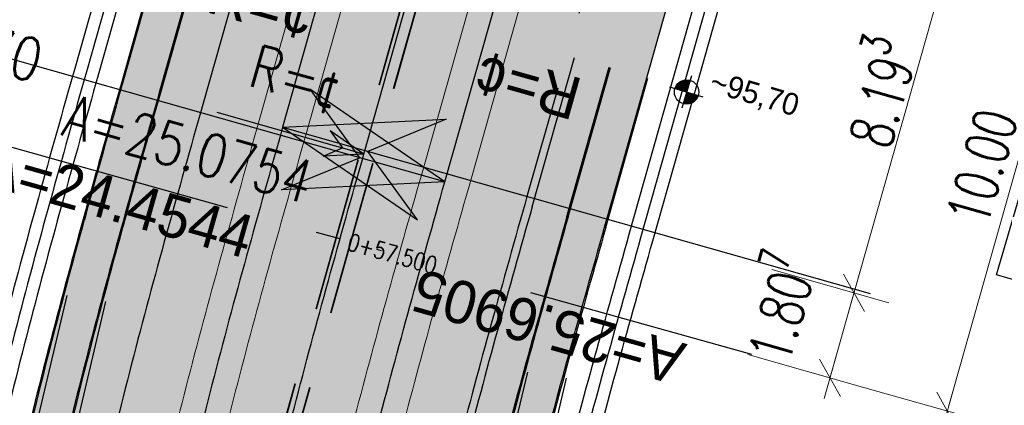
# Model space of a CAD drawing. Header units: metres. Extents: x 3458045 to 3462392, y 5482308 to 5484762.
# Tile 33 of 256: x 3459766 to 3459786, y 5483445 to 5483453. Entities that reach past the tile are written whole.
import ezdxf
from ezdxf.enums import TextEntityAlignment as Align

# ---------------------------------------------------------------- set-up
doc = ezdxf.new("R2010")
doc.units = ezdxf.units.M
doc.header["$PDMODE"] = 3
doc.header["$PDSIZE"] = 0.1
for name, pattern in [('AUSGEZOGEN', [2, 1, 1]), ('STRICHPUNKT2', [12.7, 6.35, -3.175, 0, -3.175]), ('VERDECKT2', [4.7625, 3.175, -1.5875])]:
    doc.linetypes.add(name, pattern=pattern)
doc.layers.get('0').update_dxf_attribs({"linetype": 'CONTINUOUS'})
doc.layers.get('DEFPOINTS').update_dxf_attribs({"linetype": 'CONTINUOUS'})
for name, color, linetype in [('SP_ACHSE_8901', 7, 'CONTINUOUS'), ('SP_ACHSE_8911', 7, 'CONTINUOUS'), ('SP_AXIS', 7, 'CONTINUOUS'), ('SP_BAUGRUBE-TEXT', 210, 'AUSGEZOGEN'), ('SP_BAUGRUBE-VERBAU', 210, 'AUSGEZOGEN'), ('SP_Blockfugen', 2, 'STRICHPUNKT2'), ('SP_Entwässerung', 170, 'VERDECKT2'), ('SP_SOLID_Tunnelsohle_L7+8', 254, 'CONTINUOUS'), ('SP_StadtbahnFluchtweg', 1, 'CONTINUOUS'), ('SP_TEXT', 2, 'CONTINUOUS'), ('SP_TrogTunnel-Bautoleranz', 160, 'VERDECKT2'), ('SP_Tunnelwand-POLYGONAL', 80, 'VERDECKT2'), ('SP_Tunnelwand_L7+8', 2, 'VERDECKT2'), ('SP_Vb_Planung', 10, 'CONTINUOUS'), ('SP_VERM', 1, 'CONTINUOUS'), ('T__AXIS', 3, 'CONTINUOUS')]:
    doc.layers.add(name, color=color, linetype=linetype)
doc.layers.add('SP_HILF', color=6, linetype='CONTINUOUS', plot=False)
doc.styles.add('K_ISOCP', font='k_isocp.shx')
doc.styles.add('SIMPLEX8', font='simplexd.shx', dxfattribs={"width": 0.8})
doc.styles.add('SP_F', font='romans.shx', dxfattribs={"width": 0.7, "bigfont": 'sp_f.shx'})
doc.linetypes.add('EISENBAHN', pattern='A,0.15,[130,ltypeshp.shx,S=0.25,R=0,X=0,Y=0],0.15', length=0.3)
doc.linetypes.add('ZICKZACK', pattern='A,0.00254,-5.08,[131,ltypeshp.shx,S=5.08,R=0,X=-5.08,Y=0],-10.16,[131,ltypeshp.shx,S=5.08,R=180,X=5.08,Y=0],-5.08', length=20.32254)
doc.dimstyles.new('SOFI35$0', dxfattribs={"dimtxt": 3.5, "dimasz": 0.35, "dimexe": 0.9, "dimexo": 0.625, "dimgap": 0.945, "dimtad": 1, "dimdec": 3, "dimrnd": 0.001, "dimzin": 1, "dimdsep": 46, "dimtxsty": 'SP_F', "dimblk1": 'SOF_BEMSTR1', "dimblk2": 'SOF_BEMSTR2', "dimsah": 1, "dimcen": 3.5, "dimse1": 1, "dimse2": 1, "dimclrd": 1, "dimclre": 1, "dimclrt": 2, "dimaunit": 2, "dimazin": 0, "dimtfac": 1, "dimtdec": 3, "dimtmove": 0, "dimatfit": 3, "dimfxl": 1, "dimtolj": 1, "dimtzin": 0, "dimlwd": 0, "dimlwe": 0, "dimarcsym": 0})

# ---------------------------------------------------------------- blocks, each defined once
blk = doc.blocks.new('kmr_li')
at = {"color": 1, "linetype": 'Continuous'}
blk.add_line((0, 0), (0, 3.5714), dxfattribs=at)
at = {"color": 1}
for p, q in [((0, 0), (-0.3062, 0.9075)), ((-0.3062, 0.9075), (0, 0.5188)), ((0, 0), (0.3062, 0.9075)), ((0.3062, 0.9075), (0, 0.5188))]:
    blk.add_line(p, q, dxfattribs=at)
at = {"color": 1, "linetype": 'Continuous', "style": 'K_ISOCP'}
blk.add_attdef('STATION', text='', height=1, rotation=270.00006, dxfattribs=at).set_placement((0, 4.404), align=Align.MIDDLE_RIGHT)
blk.add_attdef('PARAOL', text='', height=1, rotation=270.00006, dxfattribs=at).set_placement((0.5, 1), align=Align.BOTTOM_RIGHT)
blk.add_attdef('PARAUL', text='', height=1, rotation=270.00006, dxfattribs=at).set_placement((-0.5, 1), align=Align.TOP_RIGHT)
blk = doc.blocks.new('kmr_i')
at = {"color": 1, "linetype": 'Continuous'}
blk.add_line((0, 0), (0, 1.416438), dxfattribs=at)
at = {"color": 1, "linetype": 'Continuous', "style": 'SIMPLEX8', "width": 0.8}
blk.add_attdef('STATION', text='', height=1, rotation=270.00005842, dxfattribs=at).set_placement((0, -0.50985), align=Align.MIDDLE_LEFT)
blk = doc.blocks.new('SOF_BEMSTR2')
at = {"color": 0, "linetype": 'ByBlock', "lineweight": -2}
for p, q in [((0, -20), (0, 8.5)), ((3.535, 3.535), (-3.535, -3.535)), ((-5, 0), (5, 0))]:
    blk.add_line(p, q, dxfattribs=at)
blk = doc.blocks.new('SOF_BEMSTR1')
at = {"color": 0, "linetype": 'ByBlock', "lineweight": -2}
for p, q in [((0, 20), (0, -8.5)), ((3.535, 3.535), (-3.535, -3.535)), ((-5, 0), (5, 0))]:
    blk.add_line(p, q, dxfattribs=at)
blk = doc.blocks.new('*D61')
at = {"layer": 'DEFPOINTS', "color": 0, "linetype": 'AUSGEZOGEN', "transparency": 16777216}
for p in [(3459772.385, 5483450.303), (3459775.147, 5483447.643), (3459783.137, 5483447.26)]:
    blk.add_point(p, dxfattribs=at)
at = {"layer": 'SP_VERM', "color": 1, "linetype": 'AUSGEZOGEN', "lineweight": 0, "transparency": 16777216}
blk.add_line((3459782.669, 5483445.605), (3459783.114, 5483447.175), dxfattribs=at)
at = {"layer": 'SP_VERM', "color": 1, "linetype": 'AUSGEZOGEN', "lineweight": 0, "transparency": 16777216, "xscale": 0.08750000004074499, "yscale": 0.08750000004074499, "zscale": 0.08750000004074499}
for name, p, rotation in [('SOF_BEMSTR1', (3459783.137, 5483447.26), 74.19581091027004), ('SOF_BEMSTR2', (3459782.645, 5483445.521), 254.19581091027)]:
    blk.add_blockref(name, p, dxfattribs=dict(at, rotation=rotation))
at = {"layer": 'SP_VERM', "color": 2, "linetype": 'AUSGEZOGEN', "transparency": 16777216, "insert": (3459781.537, 5483446.986), "char_height": 0.875, "attachment_point": 5, "rotation": 74.1958, "style": 'SP_F'}
blk.add_mtext('\\A1;\\A1;1.80{\\H.7x;\\S7^ ;}', dxfattribs=at)
blk = doc.blocks.new('*D62')
at = {"layer": 'DEFPOINTS', "color": 0, "linetype": 'AUSGEZOGEN', "transparency": 16777216}
for p in [(3459777.87, 5483457.265), (3459785.369, 5483455.143), (3459772.385, 5483450.303)]:
    blk.add_point(p, dxfattribs=at)
at = {"layer": 'SP_VERM', "color": 1, "linetype": 'AUSGEZOGEN', "lineweight": 0, "transparency": 16777216}
blk.add_line((3459783.161, 5483447.344), (3459785.345, 5483455.059), dxfattribs=at)
at = {"layer": 'SP_VERM', "color": 1, "linetype": 'AUSGEZOGEN', "lineweight": 0, "transparency": 16777216, "xscale": 0.08750000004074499, "yscale": 0.08750000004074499, "zscale": 0.08750000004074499}
for name, p, rotation in [('SOF_BEMSTR1', (3459785.369, 5483455.143), 74.19581091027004), ('SOF_BEMSTR2', (3459783.137, 5483447.26), 254.19581091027)]:
    blk.add_blockref(name, p, dxfattribs=dict(at, rotation=rotation))
at = {"layer": 'SP_VERM', "color": 2, "linetype": 'AUSGEZOGEN', "transparency": 16777216, "insert": (3459783.605, 5483451.385), "char_height": 0.875, "attachment_point": 5, "rotation": 74.1958, "style": 'SP_F'}
blk.add_mtext('\\A1;\\A1;8.19{\\H.7x;\\S3^ ;}', dxfattribs=at)
blk = doc.blocks.new('*D63')
at = {"layer": 'DEFPOINTS', "color": 0, "linetype": 'AUSGEZOGEN'}
for p in [(3459780.27, 5483456.586), (3459787.768, 5483454.464), (3459777.546, 5483446.964)]:
    blk.add_point(p, dxfattribs=at)
at = {"layer": 'SP_VERM', "color": 1, "linetype": 'AUSGEZOGEN', "lineweight": 0}
blk.add_line((3459785.069, 5483444.926), (3459787.744, 5483454.379), dxfattribs=at)
at = {"layer": 'SP_VERM', "color": 1, "linetype": 'AUSGEZOGEN', "lineweight": 0, "xscale": 0.08750000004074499, "yscale": 0.08750000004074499, "zscale": 0.08750000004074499}
for name, p, rotation in [('SOF_BEMSTR1', (3459787.768, 5483454.464), 74.19581091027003), ('SOF_BEMSTR2', (3459785.045, 5483444.842), 254.19581091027)]:
    blk.add_blockref(name, p, dxfattribs=dict(at, rotation=rotation))
at = {"layer": 'SP_VERM', "color": 2, "linetype": 'AUSGEZOGEN', "insert": (3459785.758, 5483449.836), "char_height": 0.875, "attachment_point": 5, "rotation": 74.1958, "style": 'SP_F'}
blk.add_mtext('\\A1;\\A1;10.00{\\H.7x;\\S^ ;}', dxfattribs=at)
blk = doc.blocks.new('SOFI-HK', base_point=(0, 0.000969))
at = {"color": 0, "linetype": 'Continuous'}
for p, q in [((0, 0.139982), (0, -0.138069)), ((-0.145258, 0.000969), (0.139135, 0.000969))]:
    blk.add_line(p, q, dxfattribs=at)
at = {"color": 0, "linetype": 'Continuous', "const_width": 0.1}
for points in [[(0, 0.050969, 0.414214), (-0.05, 0.000969)], [(0.05, 0.000969, -0.414214), (0, -0.049031)]]:
    blk.add_lwpolyline(points, format="xyb", dxfattribs=at)
at = {"color": 0, "linetype": 'Continuous'}
blk.add_circle((0, 0.000969), 0.1, dxfattribs=at)

msp = doc.modelspace()

# ---------------------------------------------------------------- hatches: boundary and pattern name
at = {"layer": 'SP_SOLID_Tunnelsohle_L7+8'}
h = msp.add_hatch(color=256, dxfattribs=at)
h.dxf.hatch_style = 1
edge = h.paths.add_edge_path()
edge.add_arc((3458857.4544, 5483747.0655), 967.062, 344.1575234, 344.3872259)
edge.add_arc((3459473.9441, 5483574.7903), 326.954, 344.387226, 345.076333)
edge.add_arc((3459597.6475, 5483541.8207), 198.9324, 345.076333, 346.224846)
edge.add_arc((3459650.9358, 5483528.7563), 144.066, 346.224846, 347.832764)
edge.add_arc((3459680.7324, 5483522.3319), 113.5846, 347.832764, 349.90022)
edge.add_arc((3459699.8308, 5483518.93), 94.1856, 349.90022, 352.417547)
edge.add_arc((3459713.0579, 5483517.1693), 80.8418, 352.417547, 355.414439)
edge.add_arc((3459719.6894, 5483516.5932), 74.1855, 355.448462, 356.346692)
edge.add_arc((3459720.9584, 5483516.5061), 72.9136, 356.351432, 375.12014)
edge.add_arc((3459716.6802, 5483515.3015), 77.3579, 15.154925, 18.396868)
edge.add_arc((3459706.2115, 5483511.8197), 88.3904, 18.396868, 21.208821)
edge.add_arc((3459692.0649, 5483506.3301), 103.5648, 21.208821, 23.581379)
edge.add_arc((3459671.7932, 5483497.4815), 125.6835, 23.581379, 25.512141)
edge.add_arc((3459639.9853, 5483482.3016), 160.928, 25.512141, 27.001116)
edge.add_arc((3459718.8773, 5483524.65), 71.4345, 25.465137, 28.775179)
edge.add_arc((3459376.7002, 5483342.4929), 459.0716, 28.144677, 28.653199)
edge.add_arc((3459249.8469, 5483273.6151), 603.4176, 28.6167245, 28.7545471)
edge.add_line((3459778.8562, 5483563.8942), (3459778.5506, 5483564.8679))
edge.add_arc((3459246.486, 5483271.2535), 607.7024, 28.8916589, 28.9859415)
edge.add_line((3459778.0667, 5483565.7431), (3459768.6807, 5483560.5519))
edge.add_arc((3460160.896, 5483776.6646), 447.8142, 208.854995, 208.982431)
edge.add_line((3459769.1624, 5483559.6801), (3459769.8148, 5483558.9069))
edge.add_arc((3459249.8406, 5483273.6102), 593.0999, 28.6168449, 28.7524621, ccw=False)
edge.add_arc((3459440.8442, 5483377.5455), 375.6491, 28.04865, 28.653818, ccw=False)
edge.add_arc((3459582.0854, 5483452.7987), 215.6113, 27.001109, 28.04865, ccw=False)
edge.add_arc((3459639.9853, 5483482.3016), 150.628, 25.512141, 27.001109, ccw=False)
edge.add_arc((3459671.7932, 5483497.4815), 115.3835, 23.581379, 25.512141, ccw=False)
edge.add_arc((3459692.0649, 5483506.3301), 93.2648, 21.20882, 23.581379, ccw=False)
edge.add_arc((3459706.2115, 5483511.8197), 78.0904, 18.3967, 21.20882, ccw=False)
edge.add_arc((3459716.6813, 5483515.3019), 67.0567, 15.1549, 18.3967, ccw=False)
edge.add_arc((3459720.9787, 5483516.5082), 62.5934, -3.878778, 15.117461, ccw=False)
edge.add_arc((3459719.7195, 5483516.591), 63.8553, 355.448275, 356.123471, ccw=False)
edge.add_arc((3459713.1809, 5483517.1562), 70.4182, 352.431338, 355.41208, ccw=False)
edge.add_arc((3459699.8288, 5483518.9303), 83.8876, 349.900073, 352.431338, ccw=False)
edge.add_arc((3459680.7324, 5483522.3319), 103.2847, 347.832763, 349.900073, ccw=False)
edge.add_arc((3459650.9358, 5483528.7563), 133.766, 346.224846, 347.832763, ccw=False)
edge.add_arc((3459597.6475, 5483541.8207), 188.6324, 345.076333, 346.224846, ccw=False)
edge.add_arc((3459473.9441, 5483574.7903), 316.654, 344.387226, 345.076333, ccw=False)
edge.add_arc((3458857.4544, 5483747.0655), 956.762, 344.1575234, 344.3872258, ccw=False)
edge.add_line((3459777.8746, 5483485.8757), (3459768.1652, 5483451.5731))
edge.add_arc((3460235.8213, 5483318.7283), 486.1584, 164.142005, 164.465842)
edge.add_arc((3459925.9207, 5483404.8704), 164.5082, 164.465842, 165.436874)
edge.add_arc((3459863.548, 5483421.0744), 100.065, 165.436874, 167.055656)
edge.add_arc((3459836.6312, 5483427.2611), 72.4464, 167.055656, 169.321948)
edge.add_arc((3459825.5145, 5483429.4052), 61.1249, 169.36621, 170.436557)
edge.add_arc((3459822.8296, 5483429.8673), 58.4005, 170.446005, 171.374328)
edge.add_arc((3459822.827, 5483429.8675), 58.3979, 171.374105, 181.27373)
edge.add_line((3459764.4435, 5483428.5694), (3459763.7283, 5483428.5535))
edge.add_line((3459763.7283, 5483428.5535), (3459765.1423, 5483424.2417))
edge.add_line((3459765.1423, 5483424.2417), (3459773.0292, 5483411.4442))
edge.add_line((3459773.0292, 5483411.4442), (3459778.948, 5483417.0189))
edge.add_line((3459778.948, 5483417.0189), (3459775.6909, 5483420.4769))
edge.add_arc((3459821.7364, 5483429.9486), 47.0096, 170.06678, 191.62372, ccw=False)
edge.add_arc((3459825.0894, 5483429.4811), 50.3931, 169.37086, 170.20087, ccw=False)
edge.add_arc((3459836.6312, 5483427.2611), 62.1464, 167.055656, 169.321948, ccw=False)
edge.add_arc((3459863.548, 5483421.0744), 89.765, 165.436867, 167.055656, ccw=False)
edge.add_arc((3459925.9216, 5483404.8701), 154.2091, 164.465124, 165.436867, ccw=False)
edge.add_arc((3460237.4715, 5483318.2654), 477.5722, 164.141522, 164.465124, ccw=False)
edge.add_line((3459778.0759, 5483448.7679), (3459787.7833, 5483483.0639))

# ---------------------------------------------------------------- linework, layer by layer
at = {"layer": 'SP_ACHSE_8901'}
msp.add_lwpolyline([(3459781.1454, 5483484.9475), (3459771.4367, 5483450.6471, 0.0014127), (3459770.6978, 5483448.0178, 0.004238), (3459769.9887, 5483445.3804, 0.0070634), (3459769.3394, 5483442.7278, 0.0098889), (3459768.7805, 5483440.0547, 0.0046703), (3459768.5919, 5483438.9957, 0.1922114), (3459777.2143, 5483399.1378, 0.0169098)], format="xyb", dxfattribs=at)
at = {"layer": 'SP_ACHSE_8911'}
msp.add_lwpolyline([(3459779.9669, 5483401.3496, -0.1898543), (3459772.019, 5483438.2528, -0.0048267), (3459772.1981, 5483439.2782, -0.0102194), (3459772.7329, 5483441.8661, -0.0072994), (3459773.3582, 5483444.4337, -0.0043796), (3459774.0432, 5483446.9861, -0.0014599), (3459774.758, 5483449.5304), (3459784.8281, 5483485.1076, 0.0010135), (3459785.8599, 5483488.7717, 0.0030406), (3459786.8619, 5483492.4439, 0.0050678), (3459787.8042, 5483496.1319, 0.0070949), (3459788.6565, 5483499.8416, 0.0091222), (3459789.3881, 5483503.5769, 0.0111495), (3459789.9676, 5483507.3387, 0.0096243), (3459790.2818, 5483510.1571, 0.0966281), (3459787.5873, 5483536.6729, 0.005752), (3459787.0914, 5483538.2453, 0.0123927), (3459785.7657, 5483541.9647, 0.0104385), (3459784.2716, 5483545.6199, 0.0084844), (3459782.6402, 5483549.216, 0.0065303), (3459780.9016, 5483552.7616, 0.0045764), (3459779.0846, 5483556.2677, 0.0026224), (3459777.2173, 5483559.7474, 0.0769413), (3459666.0197, 5483705.8087)], format="xyb", dxfattribs=at)
at = {"layer": 'SP_AXIS'}
for points in [[(3459779.9669, 5483401.3496, -0.1898543), (3459772.019, 5483438.2528, -0.0048267), (3459772.1981, 5483439.2782, -0.0102194), (3459772.7329, 5483441.8661, -0.0072994), (3459773.3582, 5483444.4337, -0.0043796), (3459774.0432, 5483446.9861, -0.0014599), (3459774.758, 5483449.5304), (3459784.8281, 5483485.1076, 0.0010135), (3459785.8599, 5483488.7717, 0.0030406), (3459786.8619, 5483492.4439, 0.0050678), (3459787.8042, 5483496.1319, 0.0070949), (3459788.6565, 5483499.8416, 0.0091222), (3459789.3881, 5483503.5769, 0.0111495), (3459789.9676, 5483507.3387, 0.0096243), (3459790.2818, 5483510.1571, 0.0966281), (3459787.5873, 5483536.6729, 0.005752), (3459787.0914, 5483538.2453, 0.0123927), (3459785.7657, 5483541.9647, 0.0104385), (3459784.2716, 5483545.6199, 0.0084844), (3459782.6402, 5483549.216, 0.0065303), (3459780.9016, 5483552.7616, 0.0045764), (3459779.0846, 5483556.2677, 0.0026224), (3459777.2173, 5483559.7474, 0.0769413), (3459666.0197, 5483705.8087)], [(3459751.0056, 5483586.8549, -0.0004357), (3459755.6442, 5483579.3114, 0.0003596), (3459761.2625, 5483570.1726, 0.0010789), (3459766.9071, 5483561.05, 0.0017982), (3459772.6041, 5483551.96, 0.0025175), (3459778.3793, 5483542.9196, 0.0032367), (3459784.2581, 5483533.9462, 0.0012132), (3459786.2052, 5483531.0326, 0.0550745), (3459885.4353, 5483413.6014, -0.0246156), (3459912.6205, 5483385.1364, -0.0008768), (3459913.5588, 5483384.0479, -0.0037507), (3459918.2074, 5483378.5492, -0.002679), (3459922.785, 5483372.9911, -0.0016074), (3459927.3148, 5483367.3939, -0.0005358), (3459931.8205, 5483361.7774, 0.0005358), (3459936.3262, 5483356.161, 0.0009761), (3459939.4013, 5483352.3529, 0.0064816), (3459955.9914, 5483332.4309), (3459959.947, 5483327.8043)], [(3459781.1454, 5483484.9475), (3459771.4367, 5483450.6471, 0.0014127), (3459770.6978, 5483448.0178, 0.004238), (3459769.9887, 5483445.3804, 0.0070634), (3459769.3394, 5483442.7278, 0.0098889), (3459768.7805, 5483440.0547, 0.0046703), (3459768.5919, 5483438.9957, 0.1922114), (3459777.2143, 5483399.1378, 0.0169098)]]:
    msp.add_lwpolyline(points, format="xyb", dxfattribs=at)
at = {"layer": 'SP_BAUGRUBE-VERBAU'}
for points in [[(3459772.3863, 5483470.2496), (3459767.179, 5483451.8522, 0.0014127), (3459766.4345, 5483449.2029, 0.004238), (3459765.7059, 5483446.4931, 0.0070634), (3459765.0269, 5483443.719, 0.0098889), (3459764.4321, 5483440.8746, 0.0046703), (3459764.2284, 5483439.7308, 0.0045427), (3459764.0588, 5483438.6644, 0.047278)], [(3459772.7313, 5483469.6323), (3459767.6601, 5483451.716, 0.0014127), (3459766.9162, 5483449.069, 0.004238), (3459766.1898, 5483446.3674, 0.0070634), (3459765.5142, 5483443.607, 0.0098889), (3459764.9234, 5483440.7819, 0.0046703), (3459764.7214, 5483439.6477, 0.0024566), (3459764.6281, 5483439.0763, 0.047278)], [(3459776.2455, 5483436.63, -0.004859), (3459776.3853, 5483437.5342, -0.0048267), (3459776.5495, 5483438.4749, -0.0102194), (3459777.0471, 5483440.882, -0.0072994), (3459777.6418, 5483443.3242, -0.0043796), (3459778.3067, 5483445.8017, -0.0014599), (3459779.0146, 5483448.3211), (3459784.2694, 5483466.8861, 0.0010135)], [(3459775.8265, 5483437.2069, -0.0021741), (3459775.8919, 5483437.6154, -0.0048267), (3459776.0578, 5483438.5656, -0.0102194), (3459776.5597, 5483440.9932, -0.0072994), (3459777.1578, 5483443.4495, -0.0043796), (3459777.825, 5483445.9355, -0.0014599), (3459778.5336, 5483448.4577), (3459783.6521, 5483466.5412, 0.0010135)]]:
    msp.add_lwpolyline(points, format="xyb", dxfattribs=at)
at = {"layer": 'SP_BAUGRUBE-VERBAU', "linetype": 'ZICKZACK', "ltscale": 0.2}
for points in [[(3459772.6269, 5483470.1815), (3459767.4195, 5483451.7841, 0.0014127), (3459766.6753, 5483449.136, 0.004238), (3459765.9479, 5483446.4302, 0.0070634), (3459765.2705, 5483443.663, 0.0098889), (3459764.6778, 5483440.8283, 0.0046703), (3459764.4749, 5483439.6893, 0.0045603), (3459764.3054, 5483438.6232, 0.047278)], [(3459776.3849, 5483420.834, -0.089148), (3459776.1386, 5483437.5748, -0.0048267), (3459776.3037, 5483438.5202, -0.0102194), (3459776.8034, 5483440.9376, -0.0072994), (3459777.3998, 5483443.3869, -0.0043796), (3459778.0659, 5483445.8686, -0.0014599), (3459778.7741, 5483448.3894), (3459784.0288, 5483466.9542)]]:
    msp.add_lwpolyline(points, format="xyb", dxfattribs=at)
at = {"layer": 'SP_Blockfugen'}
msp.add_line((3459764.1841, 5483450.7193), (3459781.0361, 5483446.0032), dxfattribs=at)
at = {"layer": 'SP_Entwässerung'}
for p, q in [((3459781.9879, 5483482.0782), (3459771.1848, 5483443.6052)), ((3459781.9956, 5483482.0762), (3459771.1921, 5483443.6014)), ((3459782.2861, 5483482.0011), (3459771.4629, 5483443.4563)), ((3459782.2939, 5483481.9991), (3459771.4702, 5483443.4524))]:
    msp.add_line(p, q, dxfattribs=at)
at = {"layer": 'SP_HILF'}
msp.add_lwpolyline([(3459777.8746, 5483485.8757), (3459768.1652, 5483451.5731, 0.001413), (3459767.4218, 5483448.9278, 0.004237), (3459766.698, 5483446.2354, 0.0070634), (3459766.0258, 5483443.4894, 0.0098889), (3459765.4393, 5483440.6847, 0.0046703), (3459765.2391, 5483439.5605, 0.0040506), (3459765.0896, 5483438.6262, 0.0432221), (3459764.4435, 5483428.5694), (3459763.7283, 5483428.5535), (3459765.1423, 5483424.2417), (3459773.0292, 5483411.4442), (3459778.948, 5483417.0189), (3459775.6909, 5483420.4769, -0.0943383), (3459775.4315, 5483438.0577, -0.0036216), (3459775.561, 5483438.7762, -0.0098889), (3459776.0641, 5483441.1821, -0.0070634), (3459776.667, 5483443.6455, -0.0042401), (3459777.3461, 5483446.1712, -0.001412), (3459778.0759, 5483448.7679), (3459787.7833, 5483483.0639, 0.0010023)], format="xyb", dxfattribs=at)
at = {"layer": 'SP_StadtbahnFluchtweg', "linetype": 'VERDECKT2'}
for points in [[(3459779.51, 5483485.4116), (3459769.8009, 5483451.1101, 0.0014127), (3459769.0599, 5483448.4731, 0.004238), (3459768.3434, 5483445.8079, 0.0070634), (3459767.6826, 5483443.1086, 0.0098889), (3459767.1099, 5483440.3697, 0.0046703), (3459766.9155, 5483439.2781, 0.0640217), (3459766.3534, 5483424.8281, 0.0169098)], [(3459786.1479, 5483483.5279), (3459776.4401, 5483449.2308, 0.0014127), (3459775.7079, 5483446.6252, 0.004238), (3459775.0217, 5483444.0729, 0.0070634), (3459774.4073, 5483441.5629, 0.0098889), (3459773.8904, 5483439.0912, 0.0046703), (3459773.7196, 5483438.1317, 0.1037103), (3459774.5359, 5483417.7092, 0.0169098)]]:
    msp.add_lwpolyline(points, format="xyb", dxfattribs=at)
at = {"layer": 'SP_TEXT', "color": 1, "lineweight": 25}
msp.add_lwpolyline([(3459787.0176, 5483447.3501), (3459786.0572, 5483447.6304), (3459787.1432, 5483451.3524), (3459788.1037, 5483451.0721)], close=True, dxfattribs=at)
at = {"layer": 'SP_TrogTunnel-Bautoleranz'}
for points in [[(3459776.3855, 5483414.6053, -0.1208338), (3459774.5845, 5483437.8306, -0.0048267), (3459774.7549, 5483438.8062, -0.0102194), (3459775.2678, 5483441.2879, -0.0072994), (3459775.8751, 5483443.7818, -0.0043796), (3459776.5483, 5483446.2902, -0.0014599), (3459777.259, 5483448.8198), (3459787.3299, 5483484.3995, 0.0010135), (3459788.364, 5483488.072, 0.0030406), (3459789.3743, 5483491.7747, 0.0050678), (3459790.3297, 5483495.5138, 0.0070949), (3459791.1985, 5483499.2954, 0.0091222), (3459791.9483, 5483503.1238, 0.0111495), (3459792.5455, 5483507.0002, 0.0096243), (3459792.8708, 5483509.9188, 0.0966281), (3459790.0758, 5483537.4262, 0.005752), (3459789.5618, 5483539.0559, 0.0123927), (3459788.1924, 5483542.898, 0.0104385), (3459786.6572, 5483546.6537, 0.0084844), (3459784.9894, 5483550.3301, 0.0065303), (3459783.2208, 5483553.9367, 0.0045764), (3459781.3819, 5483557.4851, 0.0026224), (3459779.5017, 5483560.9888, 0.0020183), (3459777.1644, 5483565.2555)], [(3459778.6442, 5483485.6573), (3459768.935, 5483451.3552, 0.0014127), (3459768.1928, 5483448.7142, 0.004238), (3459767.4723, 5483446.0342, 0.0070634), (3459766.8055, 5483443.3102, 0.0098889), (3459766.2255, 5483440.5364, 0.0046703), (3459766.028, 5483439.4276, 0.0473215), (3459765.2435, 5483428.5773, 0.0169098)]]:
    msp.add_lwpolyline(points, format="xyb", dxfattribs=at)
at = {"layer": 'SP_Tunnelwand-POLYGONAL'}
for points in [[(3459764.4204, 5483428.644), (3459765.1973, 5483439.4771), (3459767.6187, 5483449.7242)], [(3459765.2183, 5483428.5867), (3459765.9906, 5483439.3557), (3459768.3973, 5483449.5403)], [(3459773.9732, 5483428.7728), (3459774.6237, 5483437.9146), (3459776.8231, 5483447.1822)], [(3459774.7712, 5483428.716), (3459775.4171, 5483437.793), (3459777.6015, 5483446.9975)]]:
    msp.add_lwpolyline(points, dxfattribs=at)
at = {"layer": 'SP_Tunnelwand_L7+8'}
for points in [[(3459773.8543, 5483437.9507, -0.0048267), (3459774.0272, 5483438.9405, -0.0102194), (3459774.5464, 5483441.4524, -0.0072994), (3459775.1587, 5483443.9673, -0.0043796), (3459775.8353, 5483446.4883, -0.0014599), (3459776.5472, 5483449.0221), (3459786.6178, 5483484.6011, 0.0010135), (3459787.6513, 5483488.2711, 0.0030406), (3459788.6592, 5483491.9652, 0.0050678), (3459789.6109, 5483495.6897, 0.0070949), (3459790.475, 5483499.4509, 0.0091222), (3459791.2196, 5483503.2528, 0.0111495), (3459791.8118, 5483507.0966, 0.0096243), (3459792.134, 5483509.9866, 0.0966281), (3459789.3676, 5483537.2118, 0.005752), (3459788.8587, 5483538.8251, 0.0123927), (3459787.5017, 5483542.6324, 0.0104385), (3459785.9782, 5483546.3594, 0.0084844), (3459784.3208, 5483550.013, 0.0065303), (3459782.5607, 5483553.6022, 0.0045764), (3459780.7281, 5483557.1386, 0.0026224), (3459778.8515, 5483560.6355, 0.0769413), (3459667.3099, 5483707.1486), (3459482.1353, 5483885.4597, 0.0146052)], [(3459775.7568, 5483416.7607, -0.1092003), (3459774.6091, 5483437.8265, -0.0048267), (3459774.7795, 5483438.8016, -0.0102194), (3459775.2922, 5483441.2823, -0.0072994), (3459775.8993, 5483443.7755, -0.0043796), (3459776.5724, 5483446.2835, -0.0014599), (3459777.2831, 5483448.813), (3459787.3539, 5483484.3927, 0.0010135), (3459788.3881, 5483488.0653, 0.0030406), (3459789.3985, 5483491.7683, 0.0050678), (3459790.354, 5483495.5078, 0.0070949), (3459791.223, 5483499.2902, 0.0091222), (3459791.9729, 5483503.1195, 0.0111495), (3459792.5703, 5483506.997, 0.0096243), (3459792.8957, 5483509.9165, 0.0966281), (3459790.0998, 5483537.4334, 0.005752), (3459789.5855, 5483539.0637, 0.0123927), (3459788.2157, 5483542.907, 0.0104385), (3459786.6802, 5483546.6636, 0.0084844), (3459785.012, 5483550.3409, 0.0065303), (3459783.2431, 5483553.948, 0.0045764), (3459781.404, 5483557.4968, 0.0026224), (3459779.5237, 5483561.0007, 0.0020142), (3459777.1912, 5483565.2588)], [(3459775.6909, 5483420.4769, -0.0902889), (3459775.3985, 5483437.6966, -0.0048267), (3459775.5662, 5483438.6564, -0.0102194), (3459776.0722, 5483441.1044, -0.0072994), (3459776.6737, 5483443.5749, -0.0043796), (3459777.3432, 5483446.0694, -0.0014599), (3459778.0526, 5483448.5944), (3459788.1237, 5483484.1749, 0.0010135), (3459789.1586, 5483487.85, 0.0030406), (3459790.1715, 5483491.5624, 0.0050678), (3459791.131, 5483495.3176, 0.0070949), (3459792.0051, 5483499.1221, 0.0091222), (3459792.7607, 5483502.9801, 0.0111495), (3459793.3635, 5483506.8928, 0.0096243), (3459793.6924, 5483509.8432, 0.0966281), (3459790.8655, 5483537.6652, 0.005752), (3459790.3457, 5483539.3131, 0.0123927), (3459788.9624, 5483543.1942, 0.0104385), (3459787.4142, 5483546.9817, 0.0084844), (3459785.7348, 5483550.6837, 0.0065303), (3459783.9568, 5483554.3096, 0.0045764), (3459782.1109, 5483557.8714, 0.0026224), (3459780.2266, 5483561.3827, 0.0011854), (3459778.8562, 5483563.8942)], [(3459777.8505, 5483485.8825), (3459768.1412, 5483451.5799, 0.0014127), (3459767.3979, 5483448.9351, 0.004238), (3459766.6738, 5483446.2417, 0.0070634), (3459766.0015, 5483443.495, 0.0098889), (3459765.4148, 5483440.6893, 0.0046703), (3459765.2145, 5483439.5646, 0.047278), (3459764.4185, 5483428.569, 0.047278)], [(3459778.6201, 5483485.6641), (3459768.9109, 5483451.362, 0.0014127), (3459768.1687, 5483448.7209, 0.004238), (3459767.4481, 5483446.0405, 0.0070634), (3459766.7811, 5483443.3158, 0.0098889), (3459766.2009, 5483440.5411, 0.0046703), (3459766.0033, 5483439.4317, 0.047278), (3459765.2183, 5483428.5867, 0.047278)]]:
    msp.add_lwpolyline(points, format="xyb", dxfattribs=at)
at = {"layer": 'SP_Vb_Planung', "linetype": 'AUSGEZOGEN', "lineweight": 13, "ltscale": 13}
for points in [[(3459780.3831, 5483401.6267, -0.1898543), (3459772.5124, 5483438.1716, -0.0048267), (3459772.6898, 5483439.1874, -0.0102194), (3459773.2204, 5483441.7549, -0.0072994), (3459773.8422, 5483444.3083, -0.0043796), (3459774.525, 5483446.8523, -0.0014599), (3459775.239, 5483449.3937), (3459785.3092, 5483484.9715, 0.0010135), (3459786.3415, 5483488.6371, 0.0030406), (3459787.3451, 5483492.3152, 0.0050678), (3459788.2899, 5483496.013, 0.0070949), (3459789.1454, 5483499.7366, 0.0091222), (3459789.8804, 5483503.4898, 0.0111495), (3459790.4634, 5483507.2736, 0.0096243), (3459790.7797, 5483510.1112, 0.0966281), (3459788.0659, 5483536.8178, 0.005752), (3459787.5665, 5483538.4011, 0.0123927), (3459786.2324, 5483542.1442, 0.0104385), (3459784.7304, 5483545.8187, 0.0084844), (3459783.092, 5483549.4303, 0.0065303), (3459781.3476, 5483552.9876, 0.0045764), (3459779.5264, 5483556.5018, 0.0026224), (3459777.6566, 5483559.9861, 0.0769413), (3459666.3666, 5483706.1689)], [(3459779.5507, 5483401.0725, -0.1898543), (3459771.5256, 5483438.334, -0.0048267), (3459771.7064, 5483439.369, -0.0102194), (3459772.2455, 5483441.9773, -0.0072994), (3459772.8741, 5483444.5591, -0.0043796), (3459773.5614, 5483447.1199, -0.0014599), (3459774.277, 5483449.667), (3459784.347, 5483485.2438, 0.0010135), (3459785.3783, 5483488.9062, 0.0030406), (3459786.3787, 5483492.5726, 0.0050678), (3459787.3185, 5483496.2507, 0.0070949), (3459788.1677, 5483499.9466, 0.0091222), (3459788.8957, 5483503.664, 0.0111495), (3459789.4719, 5483507.4038, 0.0096243), (3459789.7839, 5483510.2029, 0.0966281), (3459787.1088, 5483536.5281, 0.005752), (3459786.6163, 5483538.0894, 0.0123927), (3459785.299, 5483541.7852, 0.0104385), (3459783.8128, 5483545.4211, 0.0084844), (3459782.1884, 5483549.0017, 0.0065303), (3459780.4555, 5483552.5356, 0.0045764), (3459778.6428, 5483556.0336, 0.0026224), (3459776.7779, 5483559.5086, 0.0769413), (3459665.6729, 5483705.4486)], [(3459780.6644, 5483485.084), (3459770.9556, 5483450.7832, 0.0014127), (3459770.2161, 5483448.1517, 0.004238), (3459769.5048, 5483445.5062, 0.0070634), (3459768.8521, 5483442.8398, 0.0098889), (3459768.2891, 5483440.1473, 0.0046703), (3459768.0988, 5483439.0787, 0.1922114), (3459776.7996, 5483398.8584, 0.0169098)], [(3459781.6264, 5483484.811), (3459771.9178, 5483450.5109, 0.0014127), (3459771.1796, 5483447.8839, 0.004238), (3459770.4727, 5483445.2547, 0.0070634), (3459769.8267, 5483442.6158, 0.0098889), (3459769.2718, 5483439.962, 0.0046703), (3459769.0849, 5483438.9126, 0.1922114), (3459777.629, 5483399.4171, 0.0169098)]]:
    msp.add_lwpolyline(points, format="xyb", dxfattribs=at)
at = {"layer": 'SP_Vb_Planung', "linetype": 'EISENBAHN', "lineweight": 13, "ltscale": 13}
for points in [[(3459779.9669, 5483401.3496, -0.1898543), (3459772.019, 5483438.2528, -0.0048267), (3459772.1981, 5483439.2782, -0.0102194), (3459772.7329, 5483441.8661, -0.0072994), (3459773.3582, 5483444.4337, -0.0043796), (3459774.0432, 5483446.9861, -0.0014599), (3459774.758, 5483449.5304), (3459784.8281, 5483485.1076, 0.0010135), (3459785.8599, 5483488.7717, 0.0030406), (3459786.8619, 5483492.4439, 0.0050678), (3459787.8042, 5483496.1319, 0.0070949), (3459788.6565, 5483499.8416, 0.0091222), (3459789.3881, 5483503.5769, 0.0111495), (3459789.9676, 5483507.3387, 0.0096243), (3459790.2818, 5483510.1571, 0.0966281), (3459787.5873, 5483536.6729, 0.005752), (3459787.0914, 5483538.2453, 0.0123927), (3459785.7657, 5483541.9647, 0.0104385), (3459784.2716, 5483545.6199, 0.0084844), (3459782.6402, 5483549.216, 0.0065303), (3459780.9016, 5483552.7616, 0.0045764), (3459779.0846, 5483556.2677, 0.0026224), (3459777.2173, 5483559.7474, 0.0769413), (3459666.0197, 5483705.8087)], [(3459781.1454, 5483484.9475), (3459771.4367, 5483450.6471, 0.0014127), (3459770.6978, 5483448.0178, 0.004238), (3459769.9887, 5483445.3804, 0.0070634), (3459769.3394, 5483442.7278, 0.0098889), (3459768.7805, 5483440.0547, 0.0046703), (3459768.5919, 5483438.9957, 0.1922114), (3459777.2143, 5483399.1378, 0.0169098)]]:
    msp.add_lwpolyline(points, format="xyb", dxfattribs=at)
at = {"layer": 'T__AXIS'}
msp.add_lwpolyline([(3459778.5101, 5483400.3795, -0.1903342), (3459770.3083, 5483438.634, -0.0047478), (3459770.4922, 5483439.6766, -0.01005), (3459771.0392, 5483442.3074, -0.0071784), (3459771.6766, 5483444.918, -0.004307), (3459772.3738, 5483447.5133, -0.0014357), (3459773.1007, 5483450.1004), (3459783.1886, 5483485.7402, 0.0010265), (3459784.2072, 5483489.3579, 0.0030796), (3459785.1961, 5483492.9837, 0.0051327), (3459786.1253, 5483496.6253, 0.0071859), (3459786.9645, 5483500.2887, 0.0092391), (3459787.6829, 5483503.9775, 0.0112924), (3459788.2492, 5483507.6926, 0.0097473), (3459788.5535, 5483510.4758, 0.0955136), (3459785.9526, 5483536.0318, 0.0058171), (3459785.4666, 5483537.583, 0.0125278), (3459784.1652, 5483541.2521, 0.0105457), (3459782.6959, 5483544.8573, 0.0085637), (3459781.0898, 5483548.4038, 0.0065817), (3459779.3771, 5483551.9001, 0.0045998), (3459777.5866, 5483555.3573, 0.0026179), (3459775.7464, 5483558.7883, 0.0770008), (3459664.8059, 5483704.5483)], format="xyb", dxfattribs=at)

# ---------------------------------------------------------------- block references
at = {"layer": 'SP_AXIS', "color": 0}
ref = msp.add_blockref('kmr_li', (3459774.758, 5483449.5304), dxfattribs=dict(at, xscale=3.500000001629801, yscale=3.500000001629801, zscale=3.500000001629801, rotation=74.19584822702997))
ref.add_attrib('PARAOL', 'R=¢', dxfattribs={"layer": '0', "color": 1, "linetype": 'Continuous', "height": 0.875, "rotation": 344.19591, "style": 'K_ISOCP'}).set_placement((3459771.8669, 5483452.1674), align=Align.BOTTOM_RIGHT)
ref.add_attrib('PARAUL', 'A=24.4544', dxfattribs={"layer": '0', "color": 1, "linetype": 'Continuous', "height": 0.875, "rotation": 344.19591, "style": 'K_ISOCP'}).set_placement((3459770.9137, 5483448.7997), align=Align.TOP_RIGHT)
ref = msp.add_blockref('kmr_li', (3459771.4367, 5483450.6471), dxfattribs=dict(at, xscale=3.500000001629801, yscale=3.500000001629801, zscale=3.500000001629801, rotation=254.1958071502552))
ref.add_attrib('PARAOL', 'A=25.6905', dxfattribs={"layer": '0', "color": 1, "linetype": 'Continuous', "height": 0.875, "rotation": 164.19587, "style": 'K_ISOCP'}).set_placement((3459774.3278, 5483448.01), align=Align.BOTTOM_RIGHT)
ref.add_attrib('PARAUL', 'R=¢', dxfattribs={"layer": '0', "color": 1, "linetype": 'Continuous', "height": 0.875, "rotation": 164.19587, "style": 'K_ISOCP'}).set_placement((3459775.281, 5483451.3777), align=Align.TOP_RIGHT)
at = {"layer": 'SP_BAUGRUBE-TEXT', "linetype": 'AUSGEZOGEN', "xscale": 2.500000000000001, "yscale": 2.500000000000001, "zscale": 2.500000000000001, "rotation": 343.215675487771}
msp.add_blockref('SOFI-HK', (3459779.708, 5483451.3696), dxfattribs=at)
at = {"layer": 'T__AXIS', "color": 0}
ref = msp.add_blockref('kmr_li', (3459773.1007, 5483450.1004), dxfattribs=dict(at, xscale=0.8750000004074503, yscale=0.8750000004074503, zscale=0.8750000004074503, rotation=74.19580713))
ref.add_attrib('STATION', '0+59.3070', dxfattribs={"layer": '0', "color": 1, "linetype": 'Continuous', "height": 0.875, "rotation": 344.19587, "style": 'SIMPLEX8', "width": 0.8}).set_placement((3459766.4781, 5483451.9749), align=Align.MIDDLE_RIGHT)
ref.add_attrib('PARAOL', 'R=¢', dxfattribs={"layer": '0', "color": 1, "linetype": 'Continuous', "height": 0.875, "rotation": 344.19587, "style": 'SIMPLEX8', "width": 0.8}).set_placement((3459772.378, 5483450.7596), align=Align.BOTTOM_RIGHT)
ref.add_attrib('PARAUL', 'A=25.0754', dxfattribs={"layer": '0', "color": 1, "linetype": 'Continuous', "height": 0.875, "rotation": 344.19587, "style": 'SIMPLEX8', "width": 0.8}).set_placement((3459772.1396, 5483449.9177), align=Align.TOP_RIGHT)
at = {"layer": 'T__AXIS', "xscale": 0.3500000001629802, "yscale": 0.3500000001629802, "zscale": 0.3500000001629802, "rotation": 74.34457631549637}
msp.add_blockref('kmr_i', (3459772.6101, 5483448.3613), dxfattribs=at).add_auto_attribs({'STATION': '0+57.500'})

# ---------------------------------------------------------------- texts
at = {"layer": 'SP_BAUGRUBE-TEXT', "linetype": 'AUSGEZOGEN', "style": 'K_ISOCP'}
msp.add_text('~95,70', height=0.45, rotation=343.72776, dxfattribs=at).set_placement((3459780.1484, 5483451.3867))

# ---------------------------------------------------------------- dimensions: what is measured, and where the dimension line sits
at = {"layer": 'SP_VERM', "linetype": 'AUSGEZOGEN'}
for base, p1, p2, text, picture, middle in [((3459785.3687, 5483455.1428), (3459772.3851, 5483450.3029), (3459777.8703, 5483457.2652), '\\A1;8.19{\\H.7x;\\S3^ ;}', '*D62', (3459783.6048, 5483451.3846)), ((3459787.7682, 5483454.4636), (3459777.5463, 5483446.9641), (3459780.2698, 5483456.586), '\\A1;10.00{\\H.7x;\\S^ ;}', '*D63', (3459785.7582, 5483449.8361))]:
    dim = msp.add_linear_dim(base=base, p1=p1, p2=p2, angle=74.19581, text=text, dimstyle='SOFI35$0', override={"dimblk1": 'SOF_BEMSTR2', "dimblk2": 'SOF_BEMSTR1'}, dxfattribs=at)
    dim.commit()
    dim.dimension.update_dxf_attribs({"geometry": picture, "text_midpoint": middle})
dim = msp.add_linear_dim(base=(3459783.1374, 5483447.2595), p1=(3459775.1468, 5483447.6432), p2=(3459772.3851, 5483450.3029), angle=74.19581, text='\\A1;1.80{\\H.7x;\\S7^ ;}', dimstyle='SOFI35$0', override={"dimblk1": 'SOF_BEMSTR2', "dimblk2": 'SOF_BEMSTR1'}, dxfattribs=at)
dim.commit()
dim.dimension.update_dxf_attribs({"geometry": '*D61', "text_midpoint": (3459782.185, 5483446.8027), "dimtype": 160})

doc.saveas('drawing.dxf')
